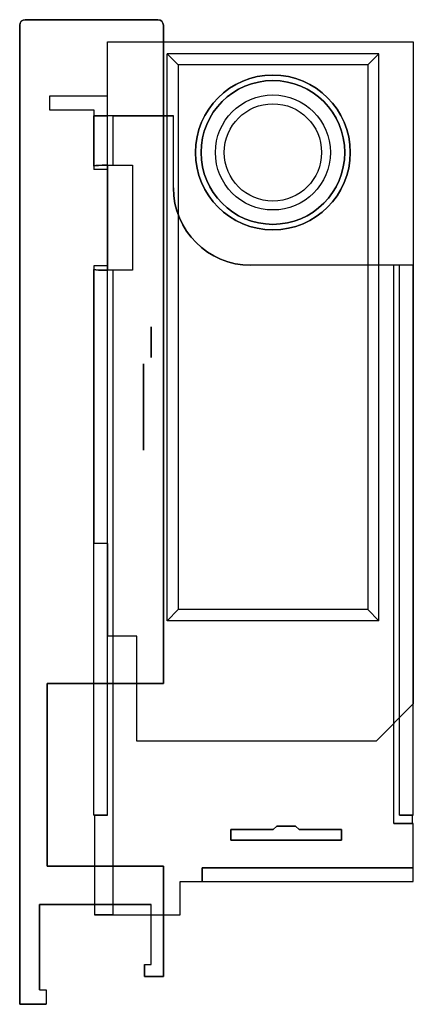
# Model space of a CAD drawing. Header units: millimetres. Extents: x 2.5 to 38.1, y -29 to 60.
import ezdxf

# ---------------------------------------------------------------- set-up
doc = ezdxf.new("R2010")
doc.units = ezdxf.units.MM
doc.header["$LTSCALE"] = 3
doc.layers.get('0').update_dxf_attribs({"linetype": 'CONTINUOUS'})

msp = doc.modelspace()

# ---------------------------------------------------------------- linework, layer by layer
at = {"color": 7, "extrusion": (0, 0, -1)}
for p, q in [((15, 60, -440), (3, 60, -440)), ((2.5, 59.5, -440), (2.5, -29, -440)), ((15.5, 58, -440), (15.5, 59.5, -440)), ((10.45, 58, -440), (15.5, 58, -440)), ((10.45, 53.1, -440), (10.45, 58, -440)), ((10.45, 53.1, -441.25), (10.45, 58, -441.25)), ((10.45, 58, -441.25), (38.1, 58, -441.25)), ((38.1, 58, -441.25), (38.1, -1.85, -441.25)), ((34.975, 56.925, -441.25), (15.825, 56.925, -441.25)), ((15.825, 5.675, -441.25), (15.825, 56.925, -441.25)), ((34.975, 5.675, -441.25), (34.975, 56.925, -441.25)), ((33.974, 55.924, -444), (16.826, 55.924, -444)), ((16.826, 55.924, -444), (16.826, 6.676, -444)), ((33.974, 55.924, -444), (33.974, 6.676, -444)), ((10.45, 53.1, -440), (5.2, 53.1, -440)), ((5.2, 53.1, -440), (5.2, 51.85, -440)), ((5.2, 53.1, -443.4), (5.2, 51.85, -443.4)), ((10.45, 53.1, -443.4), (5.2, 53.1, -443.4)), ((10.45, 46.517, -441.25), (10.45, 53.1, -441.25)), ((10.45, 51.3, -443.4), (10.45, 53.1, -443.4)), ((5.2, 51.85, -440), (9.2, 51.85, -440)), ((5.2, 51.85, -443.4), (9.2, 51.85, -443.4)), ((9.2, 51.85, -440), (9.2, 46.451, -440)), ((9.2, 51.85, -443.4), (9.2, 51.3, -443.4)), ((9.2, 51.3, -443.4), (10.45, 51.3, -443.4)), ((10.95, 51.3, -447.9), (16.4, 51.3, -447.9)), ((10.95, 46.849, -447.9), (10.95, 51.3, -447.9)), ((16.4, 44.8, -447.9), (16.4, 51.3, -447.9)), ((10.45, 46.451, -440), (9.2, 46.451, -440)), ((10.45, 37.683, -441.25), (10.45, 46.517, -441.25)), ((10.45, 46.451, -440), (10.45, 37.749, -440)), ((10.95, 46.849, -447.9), (12.7, 46.849, -447.9)), ((12.7, 46.849, -447.9), (12.7, 37.351, -447.9)), ((9.2, 37.749, -440), (9.2, 12.65, -440)), ((10.45, 37.749, -440), (9.2, 37.749, -440)), ((10.45, 4.262, -441.25), (10.45, 37.683, -441.25)), ((36.35, 37.8, -447.9), (23.4, 37.8, -447.9)), ((36.35, -12.65, -447.9), (36.35, 37.8, -447.9)), ((10.95, -20.9, -447.9), (10.95, 37.351, -447.9)), ((12.7, 37.351, -447.9), (10.95, 37.351, -447.9)), ((10.45, 12.65, -440), (9.2, 12.65, -440)), ((10.45, 12.65, -440), (10.45, 4.262, -440)), ((33.974, 6.676, -444), (16.826, 6.676, -444)), ((34.975, 5.675, -441.25), (15.825, 5.675, -441.25)), ((13.1, 4.262, -440), (10.45, 4.262, -440)), ((13.1, 4.262, -441.25), (10.45, 4.262, -441.25)), ((13.1, 0, -440), (13.1, 4.262, -440)), ((13.1, -5.2, -441.25), (13.1, 4.262, -441.25)), ((5, -16.5, -440), (5, 0, -440)), ((5, 0, -440), (13.1, 0, -440)), ((38.1, -1.85, -441.25), (34.75, -5.2, -441.25)), ((34.75, -5.2, -441.25), (13.1, -5.2, -441.25)), ((36.35, -12.65, -447.9), (38.1, -12.65, -447.9)), ((38.1, -17.9, -447.9), (38.1, -12.65, -447.9)), ((15.5, -16.5, -440), (5, -16.5, -440)), ((15.5, -26.5, -440), (15.5, -16.5, -440)), ((17, -17.9, -447.9), (38.1, -17.9, -447.9)), ((17, -20.9, -447.9), (17, -17.9, -447.9)), ((4.3, -19.98, -440), (14.4, -19.98, -440)), ((4.3, -27.7, -440), (4.3, -19.98, -440)), ((14.4, -25.4, -440), (14.4, -19.98, -440)), ((10.95, -20.9, -447.9), (17, -20.9, -447.9)), ((13.8, -25.4, -440), (14.4, -25.4, -440)), ((13.8, -25.4, -440), (13.8, -26.5, -440)), ((13.8, -26.5, -440), (15.5, -26.5, -440)), ((4.3, -27.7, -440), (4.9, -27.7, -440)), ((4.9, -27.7, -440), (4.9, -29, -440)), ((2.5, -29, -440), (4.9, -29, -440))]:
    msp.add_line(p, q, dxfattribs=at)
at = {"color": 7}
for p, q in [((3, 60), (3, 60, -440)), ((3, 60), (15, 60)), ((15, 60), (15, 60, -440)), ((2.5, 59.5), (2.5, 59.5, -440)), ((2.5, -29), (2.5, 59.5)), ((15.5, 59.5), (15.5, 59.5, -440)), ((15.5, 59.5), (15.5, 0)), ((15.5, 0, -440), (15.5, 58, -440)), ((15.5, 58, -440), (38.1, 58, -440)), ((38.1, 58, -440), (38.1, -1.85, -440)), ((9.2, 46.773, -446.15), (9.2, 51.3, -446.15)), ((16.4, 51.3, -446.65), (10.45, 51.3, -446.65)), ((10.45, 46.849, -446.65), (10.45, 51.3, -446.65)), ((10.95, 46.849, -447.9), (10.95, 51.3, -447.9)), ((16.4, 44.8, -446.65), (16.4, 51.3, -446.65)), ((10.45, 46.849, -446.65), (12.7, 46.849, -446.65)), ((12.7, 46.849, -446.65), (12.7, 37.351, -446.65)), ((16.4, 44.8, -446.65), (16.4, 44.8, -447.9)), ((9.2, -11.9, -446.15), (9.2, 37.427, -446.15)), ((36.85, 37.8, -446.65), (23.4, 37.8, -446.65)), ((23.4, 37.8, -446.65), (23.4, 37.8, -447.9)), ((36.35, -12.65, -447.9), (36.35, 37.8, -447.9)), ((36.85, -11.9, -446.65), (36.85, 37.8, -446.65)), ((36.85, -11.9, -444.4), (36.85, 37.8, -444.4)), ((38.1, 37.8, -444.4), (36.85, 37.8, -444.4)), ((38.1, -11.9, -444.4), (38.1, 37.8, -444.4)), ((38.1, -11.9, -446.15), (38.1, 37.8, -446.15)), ((10.45, -11.9, -446.65), (10.45, 37.351, -446.65)), ((12.7, 37.351, -446.65), (10.45, 37.351, -446.65)), ((10.95, -20.9, -447.9), (10.95, 37.351, -447.9)), ((9.2, -11.9, -441), (9.2, 12.65, -441)), ((10.45, 12.65, -441), (9.2, 12.65, -441)), ((10.45, 4.262, -441), (10.45, 12.65, -441)), ((10.45, -11.9, -441), (10.45, 4.262, -441)), ((5, 0), (5, -16.5)), ((15.5, 0), (5, 0)), ((13.1, -5.2, -440), (13.1, 0, -440)), ((13.1, 0, -440), (15.5, 0, -440)), ((38.1, -1.85, -440), (34.75, -5.2, -440)), ((34.75, -5.2, -440), (13.1, -5.2, -440)), ((10.45, -11.9, -441), (9.2, -11.9, -441)), ((9.273, -11.9, -446.65), (9.273, -20.9, -446.65)), ((9.273, -11.9, -446.65), (10.45, -11.9, -446.65)), ((9.273, -11.9, -446.65), (9.273, -20.9, -446.65)), ((38.027, -11.9, -446.65), (36.85, -11.9, -446.65)), ((36.85, -11.9, -444.4), (38.1, -11.9, -444.4)), ((38.027, -12.65, -446.65), (38.027, -11.9, -446.65)), ((38.027, -12.65, -446.65), (38.027, -11.9, -446.65)), ((21.6, -14.15, -446.65), (21.6, -13.212, -446.65)), ((21.6, -13.212, -446.65), (25.438, -13.212, -446.65)), ((21.6, -13.212, -443.9), (21.6, -14.15, -443.9)), ((25.438, -13.212, -443.9), (21.6, -13.212, -443.9)), ((25.438, -13.212, -446.65), (25.75, -12.9, -446.65)), ((25.75, -12.9, -443.9), (25.438, -13.212, -443.9)), ((25.75, -12.9, -446.65), (27.45, -12.9, -446.65)), ((27.45, -12.9, -443.9), (25.75, -12.9, -443.9)), ((27.45, -12.9, -446.65), (27.762, -13.212, -446.65)), ((27.762, -13.212, -443.9), (27.45, -12.9, -443.9)), ((27.762, -13.212, -446.65), (31.6, -13.212, -446.65)), ((31.6, -13.212, -443.9), (27.762, -13.212, -443.9)), ((31.6, -13.212, -446.65), (31.6, -14.15, -446.65)), ((31.6, -14.15, -443.9), (31.6, -13.212, -443.9)), ((38.1, -12.65, -446.65), (38.027, -12.65, -446.65)), ((38.1, -16.65, -446.65), (38.1, -12.65, -446.65)), ((31.6, -14.15, -446.65), (21.6, -14.15, -446.65)), ((21.6, -14.15, -443.9), (31.6, -14.15, -443.9)), ((5, -16.5), (15.5, -16.5)), ((15.5, -16.5), (15.5, -26.5)), ((19, -16.65, -446.65), (38.1, -16.65, -446.65)), ((19, -17.9, -446.65), (19, -16.65, -446.65)), ((38.1, -16.65, -444.033), (19, -16.65, -444.033)), ((19, -16.65, -444.033), (19, -17.9, -444.033)), ((38.1, -17.9, -444.033), (38.1, -16.65, -444.033)), ((17, -17.9, -446.65), (19, -17.9, -446.65)), ((17, -20.9, -446.65), (17, -17.9, -446.65)), ((19, -17.9, -444.033), (38.1, -17.9, -444.033)), ((14.4, -19.98), (4.3, -19.98)), ((4.3, -19.98), (4.3, -27.7)), ((14.4, -25.4), (14.4, -19.98)), ((9.273, -20.9, -446.65), (17, -20.9, -446.65)), ((13.8, -25.4), (14.4, -25.4)), ((13.8, -26.5), (13.8, -25.4)), ((15.5, -26.5), (13.8, -26.5)), ((4.3, -27.7), (4.9, -27.7)), ((4.9, -27.7), (4.9, -29)), ((4.9, -29), (2.5, -29))]:
    msp.add_line(p, q, dxfattribs=at)
at = {"color": 7, "extrusion": (0, 1, 0)}
for p, q in [((3, 60), (3, 60, -440)), ((3, 60), (15, 60)), ((15, 60, -440), (3, 60, -440)), ((15, 60), (15, 60, -440)), ((10.45, 58, -441.25), (10.45, 58, -440)), ((10.45, 58, -440), (15.5, 58, -440)), ((10.45, 58, -441.25), (38.1, 58, -441.25)), ((15.5, 58, -440), (38.1, 58, -440)), ((38.1, 58, -441.25), (38.1, 58, -440)), ((10.45, 53.1, -440), (5.2, 53.1, -440)), ((10.45, 53.1, -443.4), (5.2, 53.1, -443.4)), ((5.2, 53.1, -440), (5.2, 53.1, -443.4)), ((10.45, 53.1, -440), (10.45, 53.1, -441.25)), ((10.45, 53.1, -441.25), (10.45, 53.1, -443.4)), ((9.2, 51.3, -443.4), (9.2, 51.3, -446.15)), ((9.2, 51.3, -443.4), (10.45, 51.3, -443.4)), ((10.45, 51.3, -446.65), (10.45, 51.3, -443.4)), ((16.4, 51.3, -446.65), (10.45, 51.3, -446.65)), ((10.95, 51.3, -447.9), (16.4, 51.3, -447.9)), ((16.4, 51.3, -446.65), (16.4, 51.3, -447.9)), ((36.35, 37.8, -447.9), (23.4, 37.8, -447.9)), ((23.4, 37.8, -446.65), (23.4, 37.8, -447.9)), ((36.85, 37.8, -446.65), (23.4, 37.8, -446.65)), ((38.1, 37.8, -444.4), (36.85, 37.8, -444.4)), ((36.85, 37.8, -444.4), (36.85, 37.8, -446.65)), ((38.1, 37.8, -444.4), (38.1, 37.8, -446.15)), ((9.946, 37.351, -447.583), (10.45, 37.351, -447.583)), ((10.45, 37.351, -446.65), (10.45, 37.351, -447.583)), ((12.7, 37.351, -446.65), (10.45, 37.351, -446.65)), ((12.7, 37.351, -447.9), (10.95, 37.351, -447.9)), ((12.7, 37.351, -446.65), (12.7, 37.351, -447.9)), ((21.6, -13.212, -446.65), (25.438, -13.212, -446.65)), ((25.438, -13.212, -443.9), (21.6, -13.212, -443.9)), ((21.6, -13.212, -443.9), (21.6, -13.212, -446.65)), ((25.438, -13.212, -443.9), (25.438, -13.212, -446.65)), ((25.75, -12.9, -446.65), (27.45, -12.9, -446.65)), ((27.45, -12.9, -443.9), (25.75, -12.9, -443.9)), ((25.75, -12.9, -443.9), (25.75, -12.9, -446.65)), ((27.45, -12.9, -443.9), (27.45, -12.9, -446.65)), ((27.762, -13.212, -446.65), (31.6, -13.212, -446.65)), ((31.6, -13.212, -443.9), (27.762, -13.212, -443.9)), ((27.762, -13.212, -443.9), (27.762, -13.212, -446.65)), ((31.6, -13.212, -443.9), (31.6, -13.212, -446.65)), ((36.35, -12.65, -447.9), (38.1, -12.65, -447.9)), ((38.1, -12.65, -446.65), (38.027, -12.65, -446.65)), ((38.1, -12.65, -447.9), (38.1, -12.65, -446.65)), ((5, -16.5), (5, -16.5, -440)), ((5, -16.5), (15.5, -16.5)), ((15.5, -16.5, -440), (5, -16.5, -440)), ((15.5, -16.5), (15.5, -16.5, -440)), ((19, -16.65, -446.65), (38.1, -16.65, -446.65)), ((38.1, -16.65, -444.033), (19, -16.65, -444.033)), ((19, -16.65, -444.033), (19, -16.65, -446.65)), ((38.1, -16.65, -444.033), (38.1, -16.65, -446.65)), ((13.8, -25.4, -440), (13.8, -25.4)), ((13.8, -25.4), (14.4, -25.4)), ((13.8, -25.4, -440), (14.4, -25.4, -440)), ((14.4, -25.4, -440), (14.4, -25.4)), ((4.3, -27.7, -440), (4.3, -27.7)), ((4.3, -27.7), (4.9, -27.7)), ((4.3, -27.7, -440), (4.9, -27.7, -440)), ((4.9, -27.7, -440), (4.9, -27.7))]:
    msp.add_line(p, q, dxfattribs=at)
at = {"color": 7, "extrusion": (-1, 0, 0)}
for p, q in [((2.5, -29), (2.5, 59.5)), ((2.5, 59.5, -440), (2.5, -29, -440)), ((2.5, 59.5), (2.5, 59.5, -440)), ((10.45, 53.1, -440), (10.45, 58, -440)), ((10.45, 53.1, -441.25), (10.45, 58, -441.25)), ((10.45, 58, -441.25), (10.45, 58, -440)), ((5.2, 53.1, -440), (5.2, 53.1, -443.4)), ((5.2, 53.1, -443.4), (5.2, 51.85, -443.4)), ((5.2, 53.1, -440), (5.2, 51.85, -440)), ((10.45, 53.1, -440), (10.45, 53.1, -441.25)), ((5.2, 51.85, -440), (5.2, 51.85, -443.4)), ((9.2, 51.85, -440), (9.2, 46.451, -440)), ((9.2, 51.85, -443.4), (9.2, 51.3, -443.4)), ((9.2, 51.85, -440), (9.2, 51.85, -443.4)), ((9.2, 46.773, -446.15), (9.2, 51.3, -446.15)), ((9.2, 51.3, -443.4), (9.2, 51.3, -446.15)), ((9.2, 46.773, -446.15), (9.2, 46.451, -440)), ((10.45, 37.683, -441.25), (10.45, 46.517, -441.25)), ((10.45, 46.517, -441.25), (10.45, 46.451, -440)), ((10.45, 46.451, -440), (10.45, 37.749, -440)), ((12.7, 46.849, -446.65), (12.7, 46.849, -447.9)), ((12.7, 46.849, -447.9), (12.7, 37.351, -447.9)), ((12.7, 46.849, -446.65), (12.7, 37.351, -446.65)), ((9.2, 37.749, -440), (9.2, 37.427, -446.15)), ((9.2, 37.749, -440), (9.2, 12.65, -440)), ((9.2, -11.9, -446.15), (9.2, 37.427, -446.15)), ((10.45, 37.749, -440), (10.45, 37.683, -441.25)), ((36.85, -11.9, -444.4), (36.85, 37.8, -444.4)), ((36.85, -11.9, -446.65), (36.85, 37.8, -446.65)), ((36.85, 37.8, -444.4), (36.85, 37.8, -446.65)), ((12.7, 37.351, -446.65), (12.7, 37.351, -447.9)), ((9.2, -11.9, -441), (9.2, 12.65, -441)), ((9.2, 12.65, -441), (9.2, 12.65, -440)), ((10.45, 12.65, -440), (10.45, 4.262, -440)), ((10.45, 4.262, -441), (10.45, 12.65, -441)), ((10.45, 12.65, -441), (10.45, 12.65, -440)), ((10.45, 4.262, -440), (10.45, 4.262, -441)), ((13.1, -5.2, -441.25), (13.1, 4.262, -441.25)), ((13.1, 0, -440), (13.1, 4.262, -440)), ((13.1, 4.262, -441.25), (13.1, 4.262, -440)), ((13.1, -5.2, -440), (13.1, 0, -440)), ((13.1, -5.2, -441.25), (13.1, -5.2, -440)), ((9.2, -11.9, -446.15), (9.2, -11.9, -441)), ((36.85, -11.9, -446.65), (36.85, -11.9, -444.4)), ((21.6, -13.212, -443.9), (21.6, -13.212, -446.65)), ((21.6, -14.15, -446.65), (21.6, -13.212, -446.65)), ((21.6, -13.212, -443.9), (21.6, -14.15, -443.9)), ((21.6, -14.15, -443.9), (21.6, -14.15, -446.65)), ((19, -16.65, -444.033), (19, -16.65, -446.65)), ((19, -17.9, -446.65), (19, -16.65, -446.65)), ((19, -16.65, -444.033), (19, -17.9, -444.033)), ((19, -17.9, -444.033), (19, -17.9, -446.65)), ((14.4, -25.4), (14.4, -19.98)), ((14.4, -25.4, -440), (14.4, -19.98, -440)), ((14.4, -19.98, -440), (14.4, -19.98)), ((13.8, -26.5), (13.8, -25.4)), ((13.8, -25.4, -440), (13.8, -26.5, -440)), ((13.8, -25.4, -440), (13.8, -25.4)), ((14.4, -25.4, -440), (14.4, -25.4)), ((13.8, -26.5), (13.8, -26.5, -440)), ((2.5, -29), (2.5, -29, -440))]:
    msp.add_line(p, q, dxfattribs=at)
at = {"color": 7, "extrusion": (1, 0, 0)}
for p, q in [((15.5, 59.5), (15.5, 59.5, -440)), ((15.5, 59.5), (15.5, 0)), ((15.5, 58, -440), (15.5, 59.5, -440)), ((15.5, 0, -440), (15.5, 58, -440)), ((38.1, 58, -441.25), (38.1, 58, -440)), ((38.1, 58, -440), (38.1, -1.85, -440)), ((38.1, 58, -441.25), (38.1, -1.85, -441.25)), ((10.45, 51.3, -443.4), (10.45, 53.1, -443.4)), ((10.45, 53.1, -441.25), (10.45, 53.1, -443.4)), ((10.45, 46.517, -441.25), (10.45, 53.1, -441.25)), ((10.45, 46.849, -446.65), (10.45, 51.3, -446.65)), ((10.45, 51.3, -446.65), (10.45, 51.3, -443.4)), ((16.4, 44.8, -447.9), (16.4, 51.3, -447.9)), ((16.4, 44.8, -446.65), (16.4, 51.3, -446.65)), ((16.4, 51.3, -446.65), (16.4, 51.3, -447.9)), ((10.45, 46.849, -447.583), (10.45, 46.849, -446.65)), ((10.45, 46.849, -447.583), (10.45, 46.517, -441.25)), ((16.4, 44.8, -446.65), (16.4, 44.8, -447.9)), ((10.45, 37.683, -441.25), (10.45, 37.351, -447.583)), ((10.45, 4.262, -441.25), (10.45, 37.683, -441.25)), ((38.1, 37.8, -444.4), (38.1, 37.8, -446.15)), ((38.1, -11.9, -444.4), (38.1, 37.8, -444.4)), ((38.1, -11.9, -446.15), (38.1, 37.8, -446.15)), ((10.45, -11.9, -446.65), (10.45, 37.351, -446.65)), ((10.45, 37.351, -446.65), (10.45, 37.351, -447.583)), ((10.45, -11.9, -441), (10.45, 4.262, -441)), ((10.45, 4.262, -441.25), (10.45, 4.262, -441)), ((5, 0), (5, 0, -440)), ((5, 0), (5, -16.5)), ((5, -16.5, -440), (5, 0, -440)), ((15.5, 0), (15.5, 0, -440)), ((38.1, -1.85, -441.25), (38.1, -1.85, -440)), ((10.45, -11.9, -441), (10.45, -11.9, -446.65)), ((38.1, -11.9, -444.4), (38.1, -11.9, -446.15)), ((31.6, -13.212, -446.65), (31.6, -14.15, -446.65)), ((31.6, -14.15, -443.9), (31.6, -13.212, -443.9)), ((31.6, -13.212, -443.9), (31.6, -13.212, -446.65)), ((38.1, -12.65, -447.9), (38.1, -12.65, -446.65)), ((38.1, -16.65, -446.65), (38.1, -12.65, -446.65)), ((38.1, -17.9, -447.9), (38.1, -12.65, -447.9)), ((31.6, -14.15, -443.9), (31.6, -14.15, -446.65)), ((5, -16.5), (5, -16.5, -440)), ((15.5, -16.5), (15.5, -16.5, -440)), ((15.5, -16.5), (15.5, -26.5)), ((15.5, -26.5, -440), (15.5, -16.5, -440)), ((38.1, -16.65, -444.033), (38.1, -16.65, -446.65)), ((38.1, -17.9, -444.033), (38.1, -16.65, -444.033)), ((17, -20.9, -447.9), (17, -17.9, -447.9)), ((17, -20.9, -446.65), (17, -17.9, -446.65)), ((17, -17.9, -446.65), (17, -17.9, -447.9)), ((38.1, -17.9, -444.033), (38.1, -17.9, -447.9)), ((4.3, -27.7, -440), (4.3, -19.98, -440)), ((4.3, -19.98), (4.3, -19.98, -440)), ((4.3, -19.98), (4.3, -27.7)), ((17, -20.9, -446.65), (17, -20.9, -447.9)), ((15.5, -26.5), (15.5, -26.5, -440)), ((4.3, -27.7, -440), (4.3, -27.7)), ((4.9, -27.7, -440), (4.9, -27.7)), ((4.9, -27.7), (4.9, -29)), ((4.9, -27.7, -440), (4.9, -29, -440)), ((4.9, -29, -440), (4.9, -29))]:
    msp.add_line(p, q, dxfattribs=at)
at = {"color": 7, "extrusion": (-2.43088e-15, 0.939693, -0.34202)}
for p, q in [((34.975, 56.925, -441.25), (15.825, 56.925, -441.25)), ((15.825, 56.925, -441.25), (16.826, 55.924, -444)), ((34.975, 56.925, -441.25), (33.974, 55.924, -444)), ((33.974, 55.924, -444), (16.826, 55.924, -444))]:
    msp.add_line(p, q, dxfattribs=at)
at = {"color": 7, "extrusion": (-0.939693, -2.43088e-15, -0.34202)}
for p, q in [((15.825, 5.675, -441.25), (15.825, 56.925, -441.25)), ((15.825, 56.925, -441.25), (16.826, 55.924, -444)), ((16.826, 55.924, -444), (16.826, 6.676, -444)), ((16.826, 6.676, -444), (15.825, 5.675, -441.25))]:
    msp.add_line(p, q, dxfattribs=at)
at = {"color": 7, "extrusion": (0.939693, 2.35593e-15, -0.34202)}
for p, q in [((34.975, 56.925, -441.25), (33.974, 55.924, -444)), ((34.975, 5.675, -441.25), (34.975, 56.925, -441.25)), ((33.974, 55.924, -444), (33.974, 6.676, -444)), ((33.974, 6.676, -444), (34.975, 5.675, -441.25))]:
    msp.add_line(p, q, dxfattribs=at)
at = {"color": 7, "extrusion": (0, -1, 0)}
for p, q in [((5.2, 51.85, -440), (5.2, 51.85, -443.4)), ((5.2, 51.85, -443.4), (9.2, 51.85, -443.4)), ((5.2, 51.85, -440), (9.2, 51.85, -440)), ((9.2, 51.85, -440), (9.2, 51.85, -443.4)), ((10.45, 46.849, -447.583), (9.946, 46.849, -447.583)), ((10.45, 46.849, -447.583), (10.45, 46.849, -446.65)), ((10.45, 46.849, -446.65), (12.7, 46.849, -446.65)), ((10.95, 46.849, -447.9), (12.7, 46.849, -447.9)), ((12.7, 46.849, -446.65), (12.7, 46.849, -447.9)), ((10.45, 12.65, -441), (9.2, 12.65, -441)), ((9.2, 12.65, -441), (9.2, 12.65, -440)), ((10.45, 12.65, -440), (9.2, 12.65, -440)), ((10.45, 12.65, -441), (10.45, 12.65, -440)), ((13.1, 4.262, -440), (10.45, 4.262, -440)), ((13.1, 4.262, -441.25), (10.45, 4.262, -441.25)), ((10.45, 4.262, -440), (10.45, 4.262, -441)), ((10.45, 4.262, -441.25), (10.45, 4.262, -441)), ((13.1, 4.262, -441.25), (13.1, 4.262, -440)), ((15.5, 0), (5, 0)), ((5, 0), (5, 0, -440)), ((5, 0, -440), (13.1, 0, -440)), ((13.1, 0, -440), (15.5, 0, -440)), ((15.5, 0), (15.5, 0, -440)), ((34.75, -5.2, -440), (13.1, -5.2, -440)), ((34.75, -5.2, -441.25), (13.1, -5.2, -441.25)), ((13.1, -5.2, -441.25), (13.1, -5.2, -440)), ((34.75, -5.2, -441.25), (34.75, -5.2, -440)), ((9.2, -11.9, -446.15), (9.2, -11.9, -441)), ((10.45, -11.9, -441), (9.2, -11.9, -441)), ((9.273, -11.9, -446.65), (10.45, -11.9, -446.65)), ((10.45, -11.9, -441), (10.45, -11.9, -446.65)), ((36.85, -11.9, -444.4), (38.1, -11.9, -444.4)), ((36.85, -11.9, -446.65), (36.85, -11.9, -444.4)), ((38.027, -11.9, -446.65), (36.85, -11.9, -446.65)), ((38.1, -11.9, -444.4), (38.1, -11.9, -446.15)), ((21.6, -14.15, -443.9), (21.6, -14.15, -446.65)), ((31.6, -14.15, -446.65), (21.6, -14.15, -446.65)), ((21.6, -14.15, -443.9), (31.6, -14.15, -443.9)), ((31.6, -14.15, -443.9), (31.6, -14.15, -446.65)), ((17, -17.9, -446.65), (17, -17.9, -447.9)), ((17, -17.9, -447.9), (38.1, -17.9, -447.9)), ((17, -17.9, -446.65), (19, -17.9, -446.65)), ((19, -17.9, -444.033), (19, -17.9, -446.65)), ((19, -17.9, -444.033), (38.1, -17.9, -444.033)), ((38.1, -17.9, -444.033), (38.1, -17.9, -447.9)), ((14.4, -19.98), (4.3, -19.98)), ((4.3, -19.98), (4.3, -19.98, -440)), ((4.3, -19.98, -440), (14.4, -19.98, -440)), ((14.4, -19.98, -440), (14.4, -19.98)), ((9.273, -20.9, -446.65), (17, -20.9, -446.65)), ((10.95, -20.9, -447.9), (17, -20.9, -447.9)), ((17, -20.9, -446.65), (17, -20.9, -447.9)), ((15.5, -26.5), (13.8, -26.5)), ((13.8, -26.5, -440), (15.5, -26.5, -440)), ((13.8, -26.5), (13.8, -26.5, -440)), ((15.5, -26.5), (15.5, -26.5, -440)), ((4.9, -29), (2.5, -29)), ((2.5, -29), (2.5, -29, -440)), ((2.5, -29, -440), (4.9, -29, -440)), ((4.9, -29, -440), (4.9, -29))]:
    msp.add_line(p, q, dxfattribs=at)
at = {"color": 7, "extrusion": (2.63599e-15, -0.99863, -0.052336)}
for p, q in [((9.2, 46.773, -446.15), (9.2, 46.451, -440)), ((10.45, 46.451, -440), (9.2, 46.451, -440)), ((10.45, 46.849, -447.583), (9.946, 46.849, -447.583)), ((10.45, 46.849, -447.583), (10.45, 46.517, -441.25)), ((10.45, 46.517, -441.25), (10.45, 46.451, -440))]:
    msp.add_line(p, q, dxfattribs=at)
at = {"color": 7, "extrusion": (-2.99432e-15, 0.99863, -0.052336)}
for p, q in [((9.2, 37.749, -440), (9.2, 37.427, -446.15)), ((10.45, 37.749, -440), (9.2, 37.749, -440)), ((10.45, 37.749, -440), (10.45, 37.683, -441.25)), ((10.45, 37.683, -441.25), (10.45, 37.351, -447.583)), ((9.946, 37.351, -447.583), (10.45, 37.351, -447.583))]:
    msp.add_line(p, q, dxfattribs=at)
at = {"color": 7, "extrusion": (2.43088e-15, -0.939693, -0.34202)}
for p, q in [((16.826, 6.676, -444), (15.825, 5.675, -441.25)), ((33.974, 6.676, -444), (16.826, 6.676, -444)), ((33.974, 6.676, -444), (34.975, 5.675, -441.25)), ((34.975, 5.675, -441.25), (15.825, 5.675, -441.25))]:
    msp.add_line(p, q, dxfattribs=at)
at = {"color": 7, "extrusion": (0.707107, -0.707107, 0)}
for p, q in [((38.1, -1.85, -440), (34.75, -5.2, -440)), ((38.1, -1.85, -441.25), (34.75, -5.2, -441.25)), ((38.1, -1.85, -441.25), (38.1, -1.85, -440)), ((34.75, -5.2, -441.25), (34.75, -5.2, -440))]:
    msp.add_line(p, q, dxfattribs=at)
at = {"color": 7, "extrusion": (-0.707107, 0.707107, 0)}
for p, q in [((25.438, -13.212, -446.65), (25.75, -12.9, -446.65)), ((25.75, -12.9, -443.9), (25.438, -13.212, -443.9)), ((25.438, -13.212, -443.9), (25.438, -13.212, -446.65)), ((25.75, -12.9, -443.9), (25.75, -12.9, -446.65))]:
    msp.add_line(p, q, dxfattribs=at)
at = {"color": 7, "extrusion": (0.707107, 0.707107, 0)}
for p, q in [((27.45, -12.9, -446.65), (27.762, -13.212, -446.65)), ((27.762, -13.212, -443.9), (27.45, -12.9, -443.9)), ((27.45, -12.9, -443.9), (27.45, -12.9, -446.65)), ((27.762, -13.212, -443.9), (27.762, -13.212, -446.65))]:
    msp.add_line(p, q, dxfattribs=at)
at = {"color": 7}
for centre, radius in [((25.4, 48, -444), 7), ((25.4, 48, -445), 7), ((25.4, 48, -445), 7), ((25.4, 48, -445.5), 6.5), ((25.4, 48, -430.7), 5.2), ((25.4, 48, -440), 5.2), ((25.4, 48, -430.7), 5.2), ((25.4, 48, -440), 5.2), ((25.4, 48, -428.7), 4.4), ((25.4, 48, -428.7), 4.4)]:
    msp.add_circle(centre, radius, dxfattribs=at)
at = {"color": 7, "extrusion": (0, 0, -1)}
for centre, radius in [((-25.4, 48, 444), 7), ((-25.4, 48, 445.5), 6.5)]:
    msp.add_circle(centre, radius, dxfattribs=at)
at = {"color": 7, "extrusion": (-1, 0, 0)}
for centre, radius in [((-30.85, -64.618, -14.4), 1.397), ((-30.85, -18.85, -14.4), 1.397), ((-30.85, -64.618, -15.5), 1.397), ((-30.85, -18.85, -15.5), 1.397), ((-25, -404, -13.7), 3.9)]:
    msp.add_circle(centre, radius, dxfattribs=at)
at = {"color": 7, "extrusion": (1, 0, 0)}
for centre, radius in [((30.85, -64.618, 14.4), 1.397), ((30.85, -18.85, 14.4), 1.397), ((30.85, -18.85, 15.5), 1.397), ((30.85, -64.618, 15.5), 1.397), ((25, -404, 13.7), 3.9), ((25, -404, 15.5), 3.9), ((25, -404, 15.5), 3.9)]:
    msp.add_circle(centre, radius, dxfattribs=at)
at = {"color": 7, "extrusion": (0, 0, -1)}
for centre, radius, start, end in [((-3, 59.5, 440), 0.5, 0, 90), ((-3, 59.5), 0.5, 0, 90), ((-15, 59.5, 440), 0.5, 90, 180), ((-15, 59.5), 0.5, 90, 180), ((-23.4, 44.8, 447.9), 7, 270, 0), ((-23.4, 44.8, 447.9), 7, 270, 0), ((-23.4, 44.8, 446.65), 7, 270, 0)]:
    msp.add_arc(centre, radius, start, end, dxfattribs=at)
at = {"color": 7}
for centre, radius, start, end in [((3, 59.5, -440), 0.5, 90, 180), ((3, 59.5), 0.5, 90, 180), ((15, 59.5, -440), 0.5, 0, 90), ((15, 59.5), 0.5, 0, 90), ((23.4, 44.8, -446.65), 7, 180, 270)]:
    msp.add_arc(centre, radius, start, end, dxfattribs=at)
at = {"color": 7, "extrusion": (0, 1, 0)}
for centre, start, end in [((-10.95, -446.15, 51.3), 270, 0), ((-10.95, -446.15, 51.3), 270, 0), ((-36.35, -446.15, 37.8), 180, 270), ((-36.35, -446.15, 37.8), 180, 270), ((-10.95, -446.15, 37.351), 270, 305.00938), ((-10.95, -446.15, 37.351), 270, 305.00938), ((-36.35, -446.15, -11.9), 180, 196.60155), ((-36.35, -446.15, -12.65), 196.60155, 270), ((-36.35, -446.15, -12.65), 196.60155, 270), ((-10.95, -446.15, -20.9), 270, 343.39845)]:
    msp.add_arc(centre, 1.75, start, end, dxfattribs=at)
at = {"color": 7, "extrusion": (0, -1, 0)}
for centre, start, end in [((10.95, -446.15, -46.849), 234.99062, 270), ((10.95, -446.15, -46.849), 234.99062, 270), ((10.95, -446.15, 11.9), 180, 196.60155), ((10.95, -446.15, 11.9), 180, 196.60155), ((36.35, -446.15, 11.9), 343.39845, 0), ((10.95, -446.15, 20.9), 196.60155, 270)]:
    msp.add_arc(centre, 1.75, start, end, dxfattribs=at)
at = {"color": 7, "extrusion": (-4.39992e-14, -0.99863, -0.052336)}
msp.add_ellipse((10.95, 46.773, -446.15), major_axis=(0, -0.092, 1.75), ratio=0.99863, start_param=7.853982, end_param=8.813749, dxfattribs=at)
at = {"color": 7, "extrusion": (4.39992e-14, 0.99863, 0.052336)}
msp.add_ellipse((10.95, 46.773, -446.15), major_axis=(0, -0.092, 1.75), ratio=0.99863, start_param=-2.530564, end_param=-1.570796, dxfattribs=at)
at = {"color": 7, "extrusion": (1.3577e-14, 0.99863, -0.052336)}
msp.add_ellipse((10.95, 37.427, -446.15), major_axis=(0, -0.092, -1.75), ratio=0.99863, start_param=6.894214, end_param=7.853982, dxfattribs=at)
at = {"color": 7, "extrusion": (-1.3577e-14, -0.99863, 0.052336)}
msp.add_ellipse((10.95, 37.427, -446.15), major_axis=(0, -0.092, -1.75), ratio=0.99863, start_param=-1.570796, end_param=-0.611029, dxfattribs=at)

doc.saveas('drawing.dxf')
